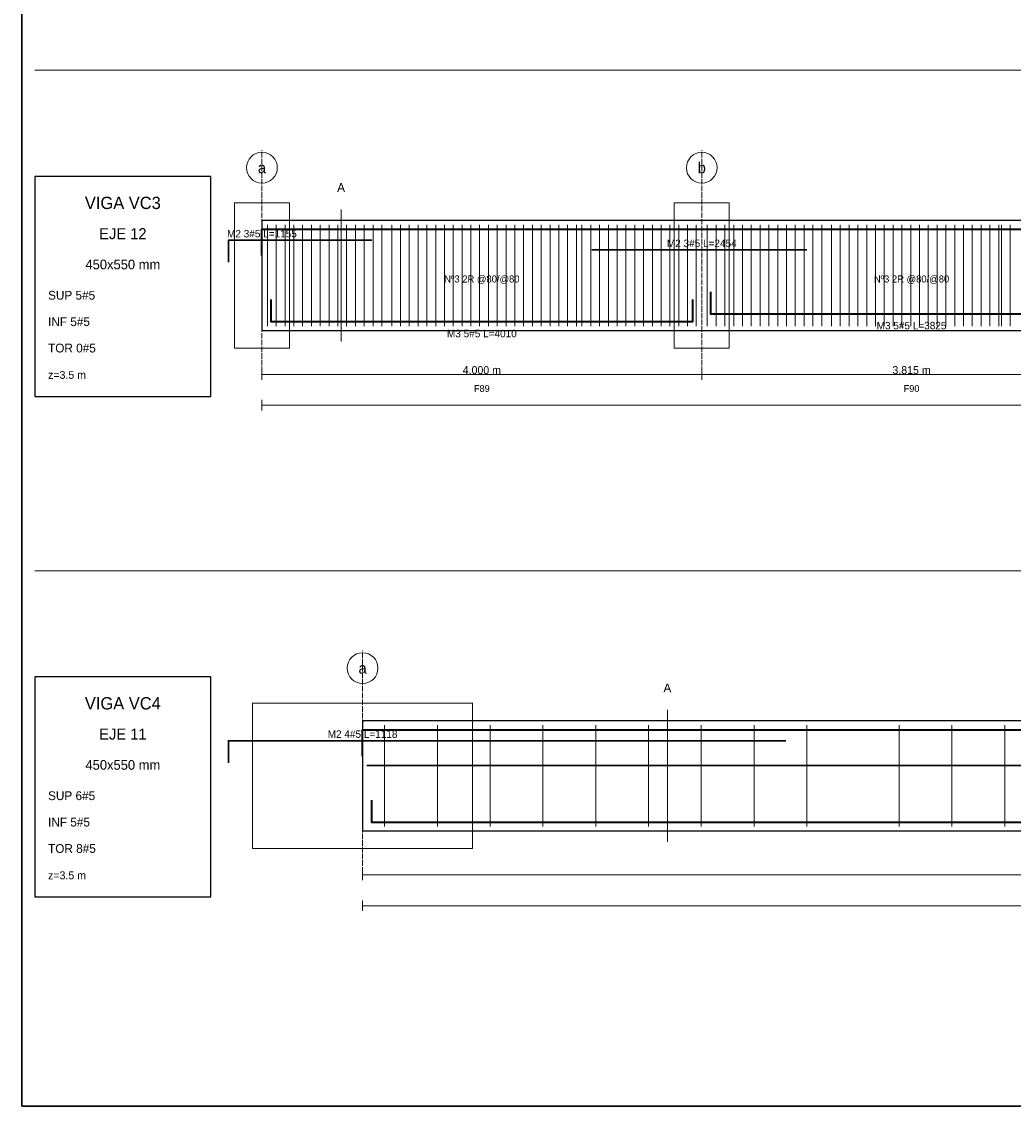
# Model space of a CAD drawing. Header units: millimetres. Extents: x 7 to 1432, y 7 to 493.
# Tile 1 of 10: x 7 to 232, y 7 to 254. Entities that reach past the tile are written whole.
import ezdxf
from ezdxf.enums import TextEntityAlignment as Align

# ---------------------------------------------------------------- set-up
doc = ezdxf.new("R2010")
doc.units = ezdxf.units.MM
doc.linetypes.add('DASHED', pattern=[1.524, 1.27, -0.254])
for name, color, linetype in [('ACERO_INF', 1, 'Continuous'), ('ACERO_SUP_APOYO', 5, 'Continuous'), ('ACERO_SUP_CONT', 4, 'Continuous'), ('ACERO_TORSION', 30, 'Continuous'), ('APOYOS', 9, 'Continuous'), ('CONTORNO', 7, 'Continuous'), ('CORTE', 6, 'Continuous'), ('COTAS', 3, 'Continuous'), ('EJES', 1, 'Continuous'), ('ESTRIBOS', 8, 'Continuous'), ('MARCO', 7, 'Continuous'), ('TEXTO', 7, 'Continuous')]:
    doc.layers.add(name, color=color, linetype=linetype)

msp = doc.modelspace()

# ---------------------------------------------------------------- linework, layer by layer
at = {"layer": 'ACERO_INF', "color": 1, "lineweight": 35}
for points in [[(63.62, 190.35), (63.62, 185.35), (159.62, 185.35), (159.62, 190.35)], [(163.62, 192.15), (163.62, 187.15), (254.99, 187.15), (254.99, 192.15)], [(86.5, 76.6), (86.5, 71.6), (467.5, 71.6), (467.5, 76.6)]]:
    msp.add_lwpolyline(points, dxfattribs=at)
at = {"layer": 'ACERO_SUP_APOYO', "color": 5, "lineweight": 30}
for points in [[(54, 198.85), (54, 203.85), (86.62, 203.85)], [(136.62, 201.65), (185.47, 201.65)], [(54, 85.1), (54, 90.1), (180.75, 90.1)]]:
    msp.add_lwpolyline(points, dxfattribs=at)
at = {"layer": 'ACERO_SUP_CONT', "color": 4, "lineweight": 35}
for points in [[(61.62, 200.35), (61.62, 206.35), (452.36, 206.35), (452.36, 200.35)], [(84.5, 86.6), (84.5, 92.6), (469.5, 92.6), (469.5, 86.6)]]:
    msp.add_lwpolyline(points, dxfattribs=at)
at = {"layer": 'ACERO_TORSION', "color": 30, "lineweight": 30}
msp.add_lwpolyline([(85.5, 84.5), (468.5, 84.5)], dxfattribs=at)
at = {"layer": 'APOYOS', "color": 9, "lineweight": 15}
for points in [[(55.38, 179.35), (67.88, 179.35), (67.88, 212.35), (55.38, 212.35)], [(155.38, 179.35), (167.88, 179.35), (167.88, 212.35), (155.38, 212.35)], [(59.5, 65.6), (109.5, 65.6), (109.5, 98.6), (59.5, 98.6)]]:
    msp.add_lwpolyline(points, close=True, dxfattribs=at)
at = {"layer": 'CONTORNO', "color": 7, "lineweight": 25}
for points in [[(61.62, 183.35), (452.36, 183.35), (452.36, 208.35), (61.62, 208.35)], [(84.5, 69.6), (469.5, 69.6), (469.5, 94.6), (84.5, 94.6)]]:
    msp.add_lwpolyline(points, close=True, dxfattribs=at)
at = {"layer": 'CORTE', "color": 6, "lineweight": 13}
for p, q in [((79.62, 180.85), (79.62, 210.85)), ((153.8, 67.1), (153.8, 97.1))]:
    msp.add_line(p, q, dxfattribs=at)
at = {"layer": 'COTAS', "color": 3, "lineweight": 13}
for p, q in [((61.62, 172.15), (61.62, 174.55)), ((61.62, 173.35), (161.62, 173.35)), ((161.62, 172.15), (161.62, 174.55)), ((161.62, 172.15), (161.62, 174.55)), ((161.62, 173.35), (256.99, 173.35)), ((61.62, 165.15), (61.62, 167.55)), ((61.62, 166.35), (452.36, 166.35)), ((84.5, 58.4), (84.5, 60.8)), ((84.5, 59.6), (469.5, 59.6)), ((84.5, 51.4), (84.5, 53.8)), ((84.5, 52.6), (469.5, 52.6))]:
    msp.add_line(p, q, dxfattribs=at)
at = {"layer": 'EJES', "color": 1, "linetype": 'DASHED', "lineweight": 9}
for p, q in [((61.62, 172.35), (61.62, 224.35)), ((161.62, 172.35), (161.62, 224.35)), ((84.5, 58.6), (84.5, 110.6))]:
    msp.add_line(p, q, dxfattribs=at)
at = {"layer": 'EJES', "color": 1, "lineweight": 18}
for centre in [(61.62, 220.35), (161.62, 220.35), (84.5, 106.6)]:
    msp.add_circle(centre, 3.5, dxfattribs=at)
at = {"layer": 'ESTRIBOS', "color": 8, "lineweight": 9}
for p, q in [((62.88, 184.35), (62.88, 207.35)), ((64.88, 184.35), (64.88, 207.35)), ((66.88, 184.35), (66.88, 207.35)), ((68.88, 184.35), (68.88, 207.35)), ((70.88, 184.35), (70.88, 207.35)), ((72.88, 184.35), (72.88, 207.35)), ((74.88, 184.35), (74.88, 207.35)), ((76.88, 184.35), (76.88, 207.35)), ((78.88, 184.35), (78.88, 207.35)), ((80.88, 184.35), (80.88, 207.35)), ((82.88, 184.35), (82.88, 207.35)), ((84.88, 184.35), (84.88, 207.35)), ((86.88, 184.35), (86.88, 207.35)), ((88.88, 184.35), (88.88, 207.35)), ((91.12, 184.35), (91.12, 207.35)), ((93.12, 184.35), (93.12, 207.35)), ((95.12, 184.35), (95.12, 207.35)), ((97.12, 184.35), (97.12, 207.35)), ((99.12, 184.35), (99.12, 207.35)), ((101.12, 184.35), (101.12, 207.35)), ((103.12, 184.35), (103.12, 207.35)), ((105.12, 184.35), (105.12, 207.35)), ((107.12, 184.35), (107.12, 207.35)), ((109.12, 184.35), (109.12, 207.35)), ((111.12, 184.35), (111.12, 207.35)), ((113.12, 184.35), (113.12, 207.35)), ((115.12, 184.35), (115.12, 207.35)), ((117.12, 184.35), (117.12, 207.35)), ((119.12, 184.35), (119.12, 207.35)), ((121.12, 184.35), (121.12, 207.35)), ((123.12, 184.35), (123.12, 207.35)), ((125.12, 184.35), (125.12, 207.35)), ((127.12, 184.35), (127.12, 207.35)), ((129.12, 184.35), (129.12, 207.35)), ((131.12, 184.35), (131.12, 207.35)), ((133.12, 184.35), (133.12, 207.35)), ((134.38, 184.35), (134.38, 207.35)), ((136.38, 184.35), (136.38, 207.35)), ((138.38, 184.35), (138.38, 207.35)), ((140.38, 184.35), (140.38, 207.35)), ((142.38, 184.35), (142.38, 207.35)), ((144.38, 184.35), (144.38, 207.35)), ((146.38, 184.35), (146.38, 207.35)), ((148.38, 184.35), (148.38, 207.35)), ((150.38, 184.35), (150.38, 207.35)), ((152.38, 184.35), (152.38, 207.35)), ((154.38, 184.35), (154.38, 207.35)), ((156.38, 184.35), (156.38, 207.35)), ((158.38, 184.35), (158.38, 207.35)), ((160.38, 184.35), (160.38, 207.35)), ((162.88, 184.35), (162.88, 207.35)), ((164.88, 184.35), (164.88, 207.35)), ((166.88, 184.35), (166.88, 207.35)), ((168.88, 184.35), (168.88, 207.35)), ((170.88, 184.35), (170.88, 207.35)), ((172.88, 184.35), (172.88, 207.35)), ((174.88, 184.35), (174.88, 207.35)), ((176.88, 184.35), (176.88, 207.35)), ((178.88, 184.35), (178.88, 207.35)), ((180.88, 184.35), (180.88, 207.35)), ((182.88, 184.35), (182.88, 207.35)), ((184.88, 184.35), (184.88, 207.35)), ((186.88, 184.35), (186.88, 207.35)), ((188.88, 184.35), (188.88, 207.35)), ((191.12, 184.35), (191.12, 207.35)), ((193.12, 184.35), (193.12, 207.35)), ((195.12, 184.35), (195.12, 207.35)), ((197.12, 184.35), (197.12, 207.35)), ((199.12, 184.35), (199.12, 207.35)), ((201.12, 184.35), (201.12, 207.35)), ((203.12, 184.35), (203.12, 207.35)), ((205.12, 184.35), (205.12, 207.35)), ((207.12, 184.35), (207.12, 207.35)), ((209.12, 184.35), (209.12, 207.35)), ((211.12, 184.35), (211.12, 207.35)), ((213.12, 184.35), (213.12, 207.35)), ((215.12, 184.35), (215.12, 207.35)), ((217.12, 184.35), (217.12, 207.35)), ((219.12, 184.35), (219.12, 207.35)), ((221.12, 184.35), (221.12, 207.35)), ((223.12, 184.35), (223.12, 207.35)), ((225.12, 184.35), (225.12, 207.35)), ((227.12, 184.35), (227.12, 207.35)), ((229.12, 184.35), (229.12, 207.35)), ((229.74, 184.35), (229.74, 207.35)), ((231.74, 184.35), (231.74, 207.35)), ((89.5, 70.6), (89.5, 93.6)), ((101.5, 70.6), (101.5, 93.6)), ((113.5, 70.6), (113.5, 93.6)), ((125.5, 70.6), (125.5, 93.6)), ((137.5, 70.6), (137.5, 93.6)), ((149.5, 70.6), (149.5, 93.6)), ((161.5, 70.6), (161.5, 93.6)), ((173.5, 70.6), (173.5, 93.6)), ((185.5, 70.6), (185.5, 93.6)), ((206.5, 70.6), (206.5, 93.6)), ((218.5, 70.6), (218.5, 93.6)), ((230.5, 70.6), (230.5, 93.6))]:
    msp.add_line(p, q, dxfattribs=at)
at = {"layer": 'MARCO', "color": 8, "lineweight": 13}
for p, q in [((10, 242.5), (697, 242.5)), ((10, 128.75), (697, 128.75))]:
    msp.add_line(p, q, dxfattribs=at)
at = {"layer": 'MARCO', "color": 7, "lineweight": 30}
msp.add_lwpolyline([(7, 7), (700, 7), (700, 493), (7, 493)], close=True, dxfattribs=at)
at = {"layer": 'MARCO', "color": 7, "lineweight": 25}
for points in [[(10, 168.35), (50, 168.35), (50, 218.35), (10, 218.35)], [(10, 54.6), (50, 54.6), (50, 104.6), (10, 104.6)]]:
    msp.add_lwpolyline(points, close=True, dxfattribs=at)

# ---------------------------------------------------------------- texts
at = {"layer": 'ACERO_INF', "color": 1}
for s, p in [('M3 5#5 L=3825', (209.31, 184.45)), ('M3 5#5 L=4010', (111.62, 182.65))]:
    msp.add_text(s, height=1.7, dxfattribs=at).set_placement(p, align=Align.MIDDLE_CENTER)
at = {"layer": 'ACERO_SUP_APOYO', "color": 5}
for s, p in [('M2 3#5 L=1155', (61.62, 205.35)), ('M2 3#5 L=2454', (161.62, 203.15)), ('M2 4#5 L=1118', (84.5, 91.6))]:
    msp.add_text(s, height=1.7, dxfattribs=at).set_placement(p, align=Align.MIDDLE_CENTER)
at = {"layer": 'CORTE', "color": 6}
for p in [(79.62, 215.85), (153.8, 102.1)]:
    msp.add_text('A', height=2, dxfattribs=at).set_placement(p, align=Align.MIDDLE_CENTER)
at = {"layer": 'COTAS', "color": 3}
for s, p in [('4.000 m', (111.62, 174.35)), ('3.815 m', (209.31, 174.35))]:
    msp.add_text(s, height=1.8, dxfattribs=at).set_placement(p, align=Align.MIDDLE_CENTER)
at = {"layer": 'EJES', "color": 1}
for s, p in [('a', (61.62, 220.35)), ('b', (161.62, 220.35)), ('a', (84.5, 106.6))]:
    msp.add_text(s, height=2.5, dxfattribs=at).set_placement(p, align=Align.MIDDLE_CENTER)
at = {"layer": 'ESTRIBOS', "color": 8}
for p in [(111.62, 195.05), (209.31, 195.05)]:
    msp.add_text('Nº3 2R @80/@80', height=1.6, dxfattribs=at).set_placement(p, align=Align.MIDDLE_CENTER)
at = {"layer": 'TEXTO', "color": 7}
for s, height, p in [('VIGA VC3', 2.8, (30, 212.35)), ('EJE 12', 2.5, (30, 205.35)), ('450x550 mm', 2.2, (30, 198.35)), ('F89', 1.55, (111.62, 170.15)), ('F90', 1.55, (209.31, 170.15)), ('VIGA VC4', 2.8, (30, 98.6)), ('EJE 11', 2.5, (30, 91.6)), ('450x550 mm', 2.2, (30, 84.6))]:
    msp.add_text(s, height=height, dxfattribs=at).set_placement(p, align=Align.MIDDLE_CENTER)
at = {"layer": 'TEXTO'}
for s, height, p in [('SUP 5#5', 2, (13, 190.35)), ('INF 5#5', 2, (13, 184.35)), ('TOR 0#5', 2, (13, 178.35)), ('z=3.5 m', 1.8, (13, 172.35)), ('SUP 6#5', 2, (13, 76.6)), ('INF 5#5', 2, (13, 70.6)), ('TOR 8#5', 2, (13, 64.6)), ('z=3.5 m', 1.8, (13, 58.6))]:
    msp.add_text(s, height=height, dxfattribs=at).set_placement(p)

doc.saveas('drawing.dxf')
